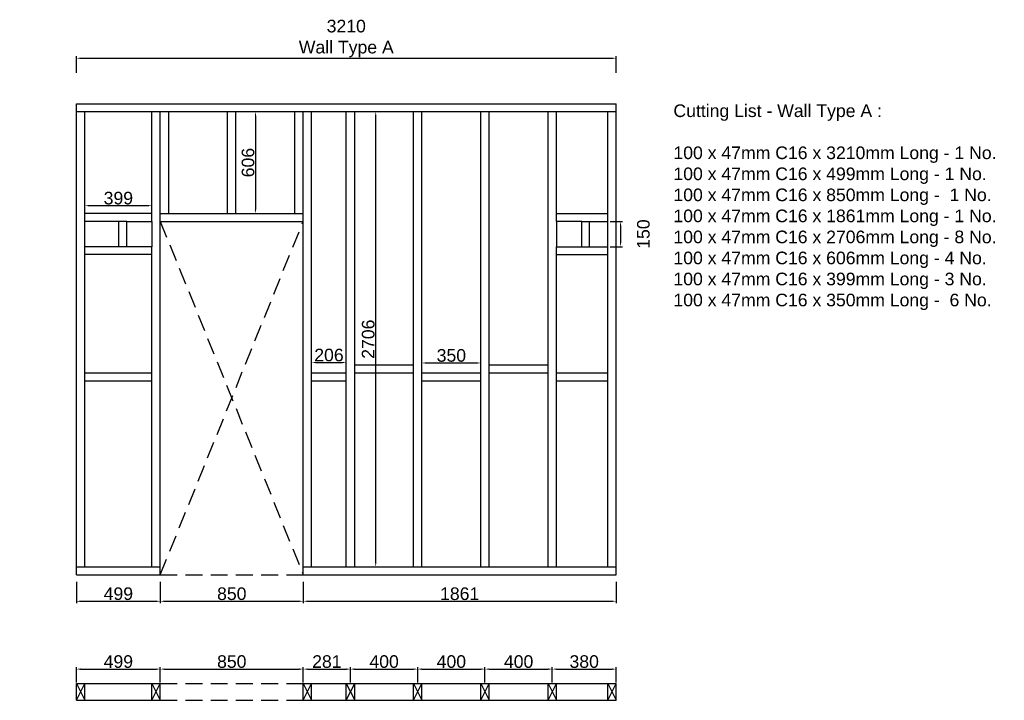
# Model space of a CAD drawing. Extents: x 333785 to 385459, y -97479 to 8502.
# Tile 10 of 89: x 339266 to 345122, y -62422 to -58375. Entities that reach past the tile are written whole.
import ezdxf

# ---------------------------------------------------------------- set-up
doc = ezdxf.new("R2010")
doc.units = 0
doc.header["$LTSCALE"] = 10
doc.linetypes.add('DASHED', pattern=[0.75, 0.5, -0.25])
doc.layers.get('0').update_dxf_attribs({"color": 1, "linetype": 'CONTINUOUS'})
doc.layers.get('DEFPOINTS').update_dxf_attribs({"linetype": 'CONTINUOUS'})
doc.layers.add('A000T600', color=6, linetype='CONTINUOUS')
doc.styles.add('ARIAL', font='arial.ttf', dxfattribs={"height": 75})
doc.dimstyles.new('AEC-A', dxfattribs={"dimscale": 50, "dimtxt": 28, "dimasz": 2.5, "dimexe": 1.25, "dimexo": 0.625, "dimtad": 1, "dimdec": 1, "dimdsep": 46, "dimtxsty": 'ARIAL', "dimcen": 2.5, "dimadec": 0, "dimazin": 0, "dimtfac": 1, "dimtdec": 0, "dimtmove": 2, "dimatfit": 3, "dimfxl": 1, "dimtolj": 1, "dimtzin": 0, "dimarcsym": 0})

# ---------------------------------------------------------------- blocks, each defined once
blk = doc.blocks.new('*D773')
at = {"layer": 'A000T600', "color": 6, "linetype": 'Continuous', "lineweight": -2, "transparency": 16777216}
for p, q in [((339603.1, -58691), (339603.1, -58592.2)), ((339627.6, -58604.5), (342788.7, -58604.5)), ((342813.1, -58691), (342813.1, -58592.2))]:
    blk.add_line(p, q, dxfattribs=at)
at = {"layer": 'A000T600', "color": 6, "transparency": 16777216}
for points in [[(339627.6, -58600.4), (339627.6, -58608.5), (339603.1, -58604.5)], [(342788.7, -58600.4), (342788.7, -58608.5), (342813.1, -58604.5)]]:
    blk.add_solid(points, dxfattribs=at)
at = {"layer": 'DEFPOINTS', "color": 0, "transparency": 16777216}
for p in [(342813.1, -58604.5), (339603.1, -58697.1), (342813.1, -58697.1)]:
    blk.add_point(p, dxfattribs=at)
at = {"layer": 'A000T600', "color": 7, "transparency": 16777216, "insert": (341208.1, -58487.2), "char_height": 75, "width": 14516.569, "attachment_point": 5, "style": 'ARIAL'}
blk.add_mtext('\\A1;3210\\PWall Type A', dxfattribs=at)
blk = doc.blocks.new('*D780')
at = {"layer": 'A000T600', "color": 6, "linetype": 'Continuous', "lineweight": -2, "transparency": 16777216}
for p, q in [((346290.2, -58691), (346290.2, -58592.2)), ((346314.6, -58604.5), (349380.7, -58604.5)), ((349405.2, -58691), (349405.2, -58592.2))]:
    blk.add_line(p, q, dxfattribs=at)
at = {"layer": 'A000T600', "color": 6, "transparency": 16777216}
for points in [[(346314.6, -58600.4), (346314.6, -58608.5), (346290.2, -58604.5)], [(349380.7, -58600.4), (349380.7, -58608.5), (349405.2, -58604.5)]]:
    blk.add_solid(points, dxfattribs=at)
at = {"layer": 'DEFPOINTS', "color": 0, "transparency": 16777216}
for p in [(349405.2, -58604.5), (346290.2, -58697.1), (349405.2, -58697.1)]:
    blk.add_point(p, dxfattribs=at)
at = {"layer": 'A000T600', "color": 7, "transparency": 16777216, "insert": (347847.7, -58487.2), "char_height": 75, "width": 14516.569, "attachment_point": 5, "style": 'ARIAL'}
blk.add_mtext('\\A1;3115\\PWall Type B', dxfattribs=at)
blk = doc.blocks.new('*D781')
at = {"layer": 'A000T600', "color": 6, "linetype": 'Continuous', "lineweight": -2, "transparency": 16777216}
for p, q in [((339603.1, -61717.5), (339603.1, -61845.3)), ((340102.1, -61717.5), (340102.1, -61845.3)), ((339627.6, -61833), (340077.7, -61833))]:
    blk.add_line(p, q, dxfattribs=at)
at = {"layer": 'A000T600', "color": 6, "transparency": 16777216}
for points in [[(339627.6, -61829), (339627.6, -61837.1), (339603.1, -61833)], [(340077.7, -61829), (340077.7, -61837.1), (340102.1, -61833)]]:
    blk.add_solid(points, dxfattribs=at)
at = {"layer": 'DEFPOINTS', "color": 0, "transparency": 16777216}
for p in [(339603.1, -61711.4), (340102.1, -61711.4), (340102.1, -61833)]:
    blk.add_point(p, dxfattribs=at)
at = {"layer": 'A000T600', "color": 7, "transparency": 16777216, "insert": (339852.6, -61788.6), "char_height": 75, "attachment_point": 5, "style": 'ARIAL'}
blk.add_mtext('\\A1;499', dxfattribs=at)
blk = doc.blocks.new('*D782')
at = {"layer": 'A000T600', "color": 6, "linetype": 'Continuous', "lineweight": -2, "transparency": 16777216}
for p, q in [((340102.1, -61717.5), (340102.1, -61845.3)), ((340952.1, -61717.5), (340952.1, -61845.3)), ((340126.6, -61833), (340927.7, -61833))]:
    blk.add_line(p, q, dxfattribs=at)
at = {"layer": 'A000T600', "color": 6, "transparency": 16777216}
for points in [[(340126.6, -61829), (340126.6, -61837.1), (340102.1, -61833)], [(340927.7, -61829), (340927.7, -61837.1), (340952.1, -61833)]]:
    blk.add_solid(points, dxfattribs=at)
at = {"layer": 'DEFPOINTS', "color": 0, "transparency": 16777216}
for p in [(340102.1, -61711.4), (340952.1, -61711.4), (340952.1, -61833)]:
    blk.add_point(p, dxfattribs=at)
at = {"layer": 'A000T600', "color": 7, "transparency": 16777216, "insert": (340527.1, -61788.6), "char_height": 75, "attachment_point": 5, "style": 'ARIAL'}
blk.add_mtext('\\A1;850', dxfattribs=at)
blk = doc.blocks.new('*D783')
at = {"layer": 'A000T600', "color": 6, "linetype": 'Continuous', "lineweight": -2, "transparency": 16777216}
for p, q in [((340952.1, -61717.5), (340952.1, -61845.3)), ((342813.1, -61717.5), (342813.1, -61845.3)), ((340976.6, -61833), (342788.7, -61833))]:
    blk.add_line(p, q, dxfattribs=at)
at = {"layer": 'A000T600', "color": 6, "transparency": 16777216}
for points in [[(340976.6, -61829), (340976.6, -61837.1), (340952.1, -61833)], [(342788.7, -61829), (342788.7, -61837.1), (342813.1, -61833)]]:
    blk.add_solid(points, dxfattribs=at)
at = {"layer": 'DEFPOINTS', "color": 0, "transparency": 16777216}
for p in [(340952.1, -61711.4), (342813.1, -61711.4), (342813.1, -61833)]:
    blk.add_point(p, dxfattribs=at)
at = {"layer": 'A000T600', "color": 7, "transparency": 16777216, "insert": (341882.6, -61788.6), "char_height": 75, "attachment_point": 5, "style": 'ARIAL'}
blk.add_mtext('\\A1;1861', dxfattribs=at)
blk = doc.blocks.new('*D784')
at = {"layer": 'A000T600', "color": 6, "linetype": 'Continuous', "lineweight": -2, "transparency": 16777216}
for p, q in [((341264.2, -58921.9), (341395.4, -58921.9)), ((341383.1, -61603.5), (341383.1, -58946.4)), ((341264.2, -61627.9), (341395.4, -61627.9))]:
    blk.add_line(p, q, dxfattribs=at)
at = {"layer": 'A000T600', "color": 6, "transparency": 16777216}
for points in [[(341379.1, -58946.4), (341387.2, -58946.4), (341383.1, -58921.9)], [(341379.1, -61603.5), (341387.2, -61603.5), (341383.1, -61627.9)]]:
    blk.add_solid(points, dxfattribs=at)
at = {"layer": 'DEFPOINTS', "color": 0, "transparency": 16777216}
for p in [(341258.1, -58921.9), (341383.1, -58921.9), (341258.1, -61627.9)]:
    blk.add_point(p, dxfattribs=at)
at = {"layer": 'A000T600', "color": 7, "transparency": 16777216, "insert": (341338.7, -60274.9), "char_height": 75, "attachment_point": 5, "rotation": 90, "style": 'ARIAL'}
blk.add_mtext('\\A1;2706', dxfattribs=at)
blk = doc.blocks.new('*D785')
at = {"layer": 'A000T600', "color": 6, "linetype": 'Continuous', "lineweight": -2, "transparency": 16777216}
for p, q in [((340558.2, -58921.9), (340680.5, -58921.9)), ((340668.3, -58946.4), (340668.3, -59503.5)), ((340558.2, -59527.9), (340680.5, -59527.9))]:
    blk.add_line(p, q, dxfattribs=at)
at = {"layer": 'A000T600', "color": 6, "transparency": 16777216}
for points in [[(340664.2, -58946.4), (340672.4, -58946.4), (340668.3, -58921.9)], [(340664.2, -59503.5), (340672.4, -59503.5), (340668.3, -59527.9)]]:
    blk.add_solid(points, dxfattribs=at)
at = {"layer": 'DEFPOINTS', "color": 0, "transparency": 16777216}
for p in [(340552.1, -58921.9), (340552.1, -59527.9), (340668.3, -59527.9)]:
    blk.add_point(p, dxfattribs=at)
at = {"layer": 'A000T600', "color": 7, "transparency": 16777216, "insert": (340623.9, -59224.9), "char_height": 75, "attachment_point": 5, "rotation": 90, "style": 'ARIAL'}
blk.add_mtext('\\A1;606', dxfattribs=at)
blk = doc.blocks.new('*D786')
at = {"layer": 'A000T600', "color": 6, "linetype": 'Continuous', "lineweight": -2, "transparency": 16777216}
for p, q in [((342777.7, -59574.9), (342851.4, -59574.9)), ((342839.2, -59599.4), (342839.2, -59700.5)), ((342777.7, -59724.9), (342851.4, -59724.9))]:
    blk.add_line(p, q, dxfattribs=at)
at = {"layer": 'A000T600', "color": 6, "transparency": 16777216}
for points in [[(342835.1, -59599.4), (342843.3, -59599.4), (342839.2, -59574.9)], [(342835.1, -59700.5), (342843.3, -59700.5), (342839.2, -59724.9)]]:
    blk.add_solid(points, dxfattribs=at)
at = {"layer": 'DEFPOINTS', "color": 0, "transparency": 16777216}
for p in [(342771.6, -59574.9), (342771.6, -59724.9), (342839.2, -59724.9)]:
    blk.add_point(p, dxfattribs=at)
at = {"layer": 'A000T600', "color": 7, "transparency": 16777216, "insert": (342975.4, -59649.9), "char_height": 75, "attachment_point": 5, "rotation": 90, "style": 'ARIAL'}
blk.add_mtext('\\A1;150', dxfattribs=at)
blk = doc.blocks.new('*D787')
at = {"layer": 'A000T600', "color": 6, "linetype": 'Continuous', "lineweight": -2, "transparency": 16777216}
for p, q in [((339653.1, -59521.8), (339653.1, -59468.9)), ((340027.7, -59481.1), (339677.6, -59481.1)), ((340052.1, -59521.8), (340052.1, -59468.9))]:
    blk.add_line(p, q, dxfattribs=at)
at = {"layer": 'A000T600', "color": 6, "transparency": 16777216}
for points in [[(339677.6, -59477), (339677.6, -59485.2), (339653.1, -59481.1)], [(340027.7, -59477), (340027.7, -59485.2), (340052.1, -59481.1)]]:
    blk.add_solid(points, dxfattribs=at)
at = {"layer": 'DEFPOINTS', "color": 0, "transparency": 16777216}
for p in [(339653.1, -59481.1), (339653.1, -59527.9), (340052.1, -59527.9)]:
    blk.add_point(p, dxfattribs=at)
at = {"layer": 'A000T600', "color": 7, "transparency": 16777216, "insert": (339852.6, -59436.6), "char_height": 75, "attachment_point": 5, "style": 'ARIAL'}
blk.add_mtext('\\A1;399', dxfattribs=at)
blk = doc.blocks.new('*D788')
at = {"layer": 'A000T600', "color": 6, "linetype": 'Continuous', "lineweight": -2, "transparency": 16777216}
for p, q in [((341002.1, -60468.8), (341002.1, -60401.7)), ((341026.6, -60413.9), (341183.7, -60413.9)), ((341208.1, -60468.8), (341208.1, -60401.7))]:
    blk.add_line(p, q, dxfattribs=at)
at = {"layer": 'A000T600', "color": 6, "transparency": 16777216}
for points in [[(341026.6, -60409.8), (341026.6, -60418), (341002.1, -60413.9)], [(341183.7, -60409.8), (341183.7, -60418), (341208.1, -60413.9)]]:
    blk.add_solid(points, dxfattribs=at)
at = {"layer": 'DEFPOINTS', "color": 0, "transparency": 16777216}
for p in [(341208.1, -60413.9), (341002.1, -60474.9), (341208.1, -60474.9)]:
    blk.add_point(p, dxfattribs=at)
at = {"layer": 'A000T600', "color": 7, "transparency": 16777216, "insert": (341105.1, -60369.5), "char_height": 75, "attachment_point": 5, "style": 'ARIAL'}
blk.add_mtext('\\A1;206', dxfattribs=at)
blk = doc.blocks.new('*D789')
at = {"layer": 'A000T600', "color": 6, "linetype": 'Continuous', "lineweight": -2, "transparency": 16777216}
for p, q in [((341658.1, -60468.8), (341658.1, -60404)), ((341682.6, -60416.2), (341983.7, -60416.2)), ((342008.1, -60468.8), (342008.1, -60404))]:
    blk.add_line(p, q, dxfattribs=at)
at = {"layer": 'A000T600', "color": 6, "transparency": 16777216}
for points in [[(341682.6, -60412.1), (341682.6, -60420.3), (341658.1, -60416.2)], [(341983.7, -60412.1), (341983.7, -60420.3), (342008.1, -60416.2)]]:
    blk.add_solid(points, dxfattribs=at)
at = {"layer": 'DEFPOINTS', "color": 0, "transparency": 16777216}
for p in [(342008.1, -60416.2), (341658.1, -60474.9), (342008.1, -60474.9)]:
    blk.add_point(p, dxfattribs=at)
at = {"layer": 'A000T600', "color": 7, "transparency": 16777216, "insert": (341833.1, -60371.8), "char_height": 75, "attachment_point": 5, "style": 'ARIAL'}
blk.add_mtext('\\A1;350', dxfattribs=at)
blk = doc.blocks.new('*D794')
at = {"layer": 'A000T600', "color": 6, "linetype": 'Continuous', "lineweight": -2, "transparency": 16777216}
for p, q in [((339603.1, -62315.7), (339603.1, -62224.2)), ((339627.6, -62236.4), (340077.7, -62236.4)), ((340102.1, -62315.7), (340102.1, -62224.2))]:
    blk.add_line(p, q, dxfattribs=at)
at = {"layer": 'A000T600', "color": 6, "transparency": 16777216}
for points in [[(339627.6, -62232.3), (339627.6, -62240.5), (339603.1, -62236.4)], [(340077.7, -62232.3), (340077.7, -62240.5), (340102.1, -62236.4)]]:
    blk.add_solid(points, dxfattribs=at)
at = {"layer": 'DEFPOINTS', "color": 0, "transparency": 16777216}
for p in [(340102.1, -62236.4), (339603.1, -62321.8), (340102.1, -62321.8)]:
    blk.add_point(p, dxfattribs=at)
at = {"layer": 'A000T600', "color": 7, "transparency": 16777216, "insert": (339852.6, -62192), "char_height": 75, "attachment_point": 5, "style": 'ARIAL'}
blk.add_mtext('\\A1;499', dxfattribs=at)
blk = doc.blocks.new('*D795')
at = {"layer": 'A000T600', "color": 6, "linetype": 'Continuous', "lineweight": -2, "transparency": 16777216}
for p, q in [((340102.1, -62315.7), (340102.1, -62224.2)), ((340126.6, -62236.4), (340927.7, -62236.4)), ((340952.1, -62315.7), (340952.1, -62224.2))]:
    blk.add_line(p, q, dxfattribs=at)
at = {"layer": 'A000T600', "color": 6, "transparency": 16777216}
for points in [[(340126.6, -62232.3), (340126.6, -62240.5), (340102.1, -62236.4)], [(340927.7, -62232.3), (340927.7, -62240.5), (340952.1, -62236.4)]]:
    blk.add_solid(points, dxfattribs=at)
at = {"layer": 'DEFPOINTS', "color": 0, "transparency": 16777216}
for p in [(340952.1, -62236.4), (340102.1, -62321.8), (340952.1, -62321.8)]:
    blk.add_point(p, dxfattribs=at)
at = {"layer": 'A000T600', "color": 7, "transparency": 16777216, "insert": (340527.1, -62192), "char_height": 75, "attachment_point": 5, "style": 'ARIAL'}
blk.add_mtext('\\A1;850', dxfattribs=at)
blk = doc.blocks.new('*D796')
at = {"layer": 'A000T600', "color": 6, "linetype": 'Continuous', "lineweight": -2, "transparency": 16777216}
for p, q in [((340952.1, -62315.7), (340952.1, -62224.2)), ((340976.6, -62236.4), (341208.7, -62236.4)), ((341233.1, -62315.7), (341233.1, -62224.2))]:
    blk.add_line(p, q, dxfattribs=at)
at = {"layer": 'A000T600', "color": 6, "transparency": 16777216}
for points in [[(340976.6, -62232.3), (340976.6, -62240.5), (340952.1, -62236.4)], [(341208.7, -62232.3), (341208.7, -62240.5), (341233.1, -62236.4)]]:
    blk.add_solid(points, dxfattribs=at)
at = {"layer": 'DEFPOINTS', "color": 0, "transparency": 16777216}
for p in [(341233.1, -62236.4), (340952.1, -62321.8), (341233.1, -62321.8)]:
    blk.add_point(p, dxfattribs=at)
at = {"layer": 'A000T600', "color": 7, "transparency": 16777216, "insert": (341092.6, -62192), "char_height": 75, "attachment_point": 5, "style": 'ARIAL'}
blk.add_mtext('\\A1;281', dxfattribs=at)
blk = doc.blocks.new('*D797')
at = {"layer": 'A000T600', "color": 6, "linetype": 'Continuous', "lineweight": -2, "transparency": 16777216}
for p, q in [((341233.1, -62315.7), (341233.1, -62224.2)), ((341257.6, -62236.4), (341608.7, -62236.4)), ((341633.1, -62315.7), (341633.1, -62224.2))]:
    blk.add_line(p, q, dxfattribs=at)
at = {"layer": 'A000T600', "color": 6, "transparency": 16777216}
for points in [[(341257.6, -62232.3), (341257.6, -62240.5), (341233.1, -62236.4)], [(341608.7, -62232.3), (341608.7, -62240.5), (341633.1, -62236.4)]]:
    blk.add_solid(points, dxfattribs=at)
at = {"layer": 'DEFPOINTS', "color": 0, "transparency": 16777216}
for p in [(341633.1, -62236.4), (341233.1, -62321.8), (341633.1, -62321.8)]:
    blk.add_point(p, dxfattribs=at)
at = {"layer": 'A000T600', "color": 7, "transparency": 16777216, "insert": (341433.1, -62192), "char_height": 75, "attachment_point": 5, "style": 'ARIAL'}
blk.add_mtext('\\A1;400', dxfattribs=at)
blk = doc.blocks.new('*D798')
at = {"layer": 'A000T600', "color": 6, "linetype": 'Continuous', "lineweight": -2, "transparency": 16777216}
for p, q in [((341633.1, -62315.7), (341633.1, -62224.2)), ((341657.6, -62236.4), (342008.7, -62236.4)), ((342033.1, -62315.7), (342033.1, -62224.2))]:
    blk.add_line(p, q, dxfattribs=at)
at = {"layer": 'A000T600', "color": 6, "transparency": 16777216}
for points in [[(341657.6, -62232.3), (341657.6, -62240.5), (341633.1, -62236.4)], [(342008.7, -62232.3), (342008.7, -62240.5), (342033.1, -62236.4)]]:
    blk.add_solid(points, dxfattribs=at)
at = {"layer": 'DEFPOINTS', "color": 0, "transparency": 16777216}
for p in [(342033.1, -62236.4), (341633.1, -62321.8), (342033.1, -62321.8)]:
    blk.add_point(p, dxfattribs=at)
at = {"layer": 'A000T600', "color": 7, "transparency": 16777216, "insert": (341833.1, -62192), "char_height": 75, "attachment_point": 5, "style": 'ARIAL'}
blk.add_mtext('\\A1;400', dxfattribs=at)
blk = doc.blocks.new('*D799')
at = {"layer": 'A000T600', "color": 6, "linetype": 'Continuous', "lineweight": -2, "transparency": 16777216}
for p, q in [((342033.1, -62315.7), (342033.1, -62224.2)), ((342057.6, -62236.4), (342408.7, -62236.4)), ((342433.1, -62315.7), (342433.1, -62224.2))]:
    blk.add_line(p, q, dxfattribs=at)
at = {"layer": 'A000T600', "color": 6, "transparency": 16777216}
for points in [[(342057.6, -62232.3), (342057.6, -62240.5), (342033.1, -62236.4)], [(342408.7, -62232.3), (342408.7, -62240.5), (342433.1, -62236.4)]]:
    blk.add_solid(points, dxfattribs=at)
at = {"layer": 'DEFPOINTS', "color": 0, "transparency": 16777216}
for p in [(342433.1, -62236.4), (342033.1, -62321.8), (342433.1, -62321.8)]:
    blk.add_point(p, dxfattribs=at)
at = {"layer": 'A000T600', "color": 7, "transparency": 16777216, "insert": (342233.1, -62192), "char_height": 75, "attachment_point": 5, "style": 'ARIAL'}
blk.add_mtext('\\A1;400', dxfattribs=at)
blk = doc.blocks.new('*D800')
at = {"layer": 'A000T600', "color": 6, "linetype": 'Continuous', "lineweight": -2, "transparency": 16777216}
for p, q in [((342433.1, -62315.7), (342433.1, -62224.2)), ((342457.6, -62236.4), (342788.7, -62236.4)), ((342813.1, -62315.7), (342813.1, -62224.2))]:
    blk.add_line(p, q, dxfattribs=at)
at = {"layer": 'A000T600', "color": 6, "transparency": 16777216}
for points in [[(342457.6, -62232.3), (342457.6, -62240.5), (342433.1, -62236.4)], [(342788.7, -62232.3), (342788.7, -62240.5), (342813.1, -62236.4)]]:
    blk.add_solid(points, dxfattribs=at)
at = {"layer": 'DEFPOINTS', "color": 0, "transparency": 16777216}
for p in [(342813.1, -62236.4), (342433.1, -62321.8), (342813.1, -62321.8)]:
    blk.add_point(p, dxfattribs=at)
at = {"layer": 'A000T600', "color": 7, "transparency": 16777216, "insert": (342623.1, -62192), "char_height": 75, "attachment_point": 5, "style": 'ARIAL'}
blk.add_mtext('\\A1;380', dxfattribs=at)

msp = doc.modelspace()

# ---------------------------------------------------------------- linework, layer by layer
at = {"layer": 'A000T600', "color": 7}
for p, q in [((339603.1, -61674.9), (339603.1, -58874.9)), ((339603.1, -58874.9), (342813.1, -58874.9)), ((342813.1, -61674.9), (342813.1, -58874.9)), ((339902.1, -59724.9), (339902.1, -59574.9)), ((339902.1, -59574.9), (340052.1, -59574.9)), ((340052.1, -59574.9), (340052.1, -59724.9)), ((340102.1, -61674.9), (340102.1, -59574.9)), ((340102.1, -59574.9), (340952.1, -59574.9)), ((340952.1, -61674.9), (340952.1, -59574.9)), ((342608.1, -59574.9), (342458.1, -59574.9)), ((342458.1, -59574.9), (342458.1, -59724.9)), ((342608.1, -59724.9), (342608.1, -59574.9)), ((340052.1, -59724.9), (339902.1, -59724.9)), ((342458.1, -59724.9), (342608.1, -59724.9)), ((339603.1, -61674.9), (340102.1, -61674.9)), ((340952.1, -61674.9), (342813.1, -61674.9)), ((339603.1, -62421.8), (339603.1, -62321.8)), ((339603.1, -62321.8), (339653.1, -62321.8)), ((339653.1, -62421.8), (339653.1, -62321.8)), ((340052.1, -62421.8), (340052.1, -62321.8)), ((340052.1, -62321.8), (340102.1, -62321.8)), ((340102.1, -62421.8), (340102.1, -62321.8)), ((340952.1, -62421.8), (340952.1, -62321.8)), ((340952.1, -62321.8), (341002.1, -62321.8)), ((341002.1, -62421.8), (341002.1, -62321.8)), ((341208.1, -62421.8), (341208.1, -62321.8)), ((341208.1, -62321.8), (341258.1, -62321.8)), ((341258.1, -62421.8), (341258.1, -62321.8)), ((341608.1, -62421.8), (341608.1, -62321.8)), ((341608.1, -62321.8), (341658.1, -62321.8)), ((341658.1, -62421.8), (341658.1, -62321.8)), ((342008.1, -62421.8), (342008.1, -62321.8)), ((342008.1, -62321.8), (342058.1, -62321.8)), ((342058.1, -62421.8), (342058.1, -62321.8)), ((342408.1, -62421.8), (342408.1, -62321.8)), ((342408.1, -62321.8), (342458.1, -62321.8)), ((342458.1, -62421.8), (342458.1, -62321.8)), ((342763.1, -62421.8), (342763.1, -62321.8)), ((342763.1, -62321.8), (342813.1, -62321.8)), ((342813.1, -62421.8), (342813.1, -62321.8)), ((339603.1, -62421.8), (339653.1, -62421.8)), ((340052.1, -62421.8), (340102.1, -62421.8)), ((340952.1, -62421.8), (341002.1, -62421.8)), ((341208.1, -62421.8), (341258.1, -62421.8)), ((341608.1, -62421.8), (341658.1, -62421.8)), ((342008.1, -62421.8), (342058.1, -62421.8)), ((342408.1, -62421.8), (342458.1, -62421.8)), ((342763.1, -62421.8), (342813.1, -62421.8))]:
    msp.add_line(p, q, dxfattribs=at)
at = {"layer": 'A000T600', "color": 1}
for p, q in [((339603.1, -58921.9), (342813.1, -58921.9)), ((339653.1, -61627.9), (339653.1, -58921.9)), ((340052.1, -59574.9), (340052.1, -58921.9)), ((340102.1, -59574.9), (340102.1, -58921.9)), ((340152.1, -59527.9), (340152.1, -58921.9)), ((340502.1, -59527.9), (340502.1, -58921.9)), ((340552.1, -59527.9), (340552.1, -58921.9)), ((340902.1, -59527.9), (340902.1, -58921.9)), ((340952.1, -59574.9), (340952.1, -58921.9)), ((341002.1, -61627.9), (341002.1, -58921.9)), ((341208.1, -61627.9), (341208.1, -58921.9)), ((341258.1, -61627.9), (341258.1, -58921.9)), ((341608.1, -61627.9), (341608.1, -58921.9)), ((341658.1, -61627.9), (341658.1, -58921.9)), ((342008.1, -61627.9), (342008.1, -58921.9)), ((342058.1, -61627.9), (342058.1, -58921.9)), ((342408.1, -61627.9), (342408.1, -58921.9)), ((342458.1, -59574.9), (342458.1, -58921.9)), ((342763.1, -61627.9), (342763.1, -58921.9)), ((340052.1, -59527.9), (339653.1, -59527.9)), ((340102.1, -59527.9), (340952.1, -59527.9)), ((342458.1, -59527.9), (342763.1, -59527.9)), ((339902.1, -59574.9), (339653.1, -59574.9)), ((339855.1, -59724.9), (339855.1, -59574.9)), ((342608.1, -59574.9), (342763.1, -59574.9)), ((342655.1, -59724.9), (342655.1, -59574.9)), ((339902.1, -59724.9), (339653.1, -59724.9)), ((340052.1, -61627.9), (340052.1, -59724.9)), ((342458.1, -61627.9), (342458.1, -59724.9)), ((342608.1, -59724.9), (342763.1, -59724.9)), ((340052.1, -59771.9), (339653.1, -59771.9)), ((342458.1, -59771.9), (342763.1, -59771.9)), ((341258.1, -60427.9), (341608.1, -60427.9)), ((342058.1, -60427.9), (342408.1, -60427.9)), ((339653.1, -60474.9), (340052.1, -60474.9)), ((341002.1, -60474.9), (341208.1, -60474.9)), ((341258.1, -60474.9), (341608.1, -60474.9)), ((341658.1, -60474.9), (342008.1, -60474.9)), ((342058.1, -60474.9), (342408.1, -60474.9)), ((342458.1, -60474.9), (342763.1, -60474.9)), ((339653.1, -60521.9), (340052.1, -60521.9)), ((341002.1, -60521.9), (341208.1, -60521.9)), ((341658.1, -60521.9), (342008.1, -60521.9)), ((342458.1, -60521.9), (342763.1, -60521.9)), ((339603.1, -61627.9), (340102.1, -61627.9)), ((340952.1, -61627.9), (342813.1, -61627.9)), ((339653.1, -62321.8), (340052.1, -62321.8)), ((341002.1, -62321.8), (341208.1, -62321.8)), ((341258.1, -62321.8), (341608.1, -62321.8)), ((341658.1, -62321.8), (342008.1, -62321.8)), ((342058.1, -62321.8), (342408.1, -62321.8)), ((342458.1, -62321.8), (342763.1, -62321.8)), ((339653.1, -62421.8), (340052.1, -62421.8)), ((341002.1, -62421.8), (341208.1, -62421.8)), ((341258.1, -62421.8), (341608.1, -62421.8)), ((341658.1, -62421.8), (342008.1, -62421.8)), ((342058.1, -62421.8), (342408.1, -62421.8)), ((342458.1, -62421.8), (342763.1, -62421.8))]:
    msp.add_line(p, q, dxfattribs=at)
at = {"layer": 'A000T600', "color": 3}
msp.add_line((342813.1, -61674.9), (342813.1, -59321.9), dxfattribs=at)
at = {"layer": 'A000T600', "color": 8, "linetype": 'DASHED', "ltscale": 20}
for p, q in [((340102.1, -59574.9), (340952.1, -61674.9)), ((340102.1, -61674.9), (340952.1, -59574.9)), ((340102.1, -61674.9), (340952.1, -61674.9)), ((340102.1, -62321.8), (340952.1, -62321.8)), ((340102.1, -62421.8), (340952.1, -62421.8))]:
    msp.add_line(p, q, dxfattribs=at)
at = {"layer": 'A000T600', "color": 6}
for p, q in [((339603.1, -62321.8), (339653.1, -62421.8)), ((339603.1, -62421.8), (339653.1, -62321.8)), ((340052.1, -62321.8), (340102.1, -62421.8)), ((340052.1, -62421.8), (340102.1, -62321.8)), ((340952.1, -62321.8), (341002.1, -62421.8)), ((340952.1, -62421.8), (341002.1, -62321.8)), ((341208.1, -62321.8), (341258.1, -62421.8)), ((341208.1, -62421.8), (341258.1, -62321.8)), ((341608.1, -62321.8), (341658.1, -62421.8)), ((341608.1, -62421.8), (341658.1, -62321.8)), ((342008.1, -62321.8), (342058.1, -62421.8)), ((342008.1, -62421.8), (342058.1, -62321.8)), ((342408.1, -62321.8), (342458.1, -62421.8)), ((342408.1, -62421.8), (342458.1, -62321.8)), ((342763.1, -62321.8), (342813.1, -62421.8)), ((342763.1, -62421.8), (342813.1, -62321.8))]:
    msp.add_line(p, q, dxfattribs=at)

# ---------------------------------------------------------------- texts
at = {"color": 7, "ltscale": 2.25, "insert": (343153.8, -58879.1), "char_height": 75, "attachment_point": 1, "style": 'ARIAL'}
msp.add_mtext_dynamic_manual_height_columns('Cutting List - Wall Type A :\\P\\P100 x 47mm C16 x 3210mm Long - 1 No.\\P100 x 47mm C16 x 499mm Long - 1 No.\\P100 x 47mm C16 x 850mm Long -  1 No.\\P100 x 47mm C16 x 1861mm Long - 1 No.\\P100 x 47mm C16 x 2706mm Long - 8 No.\\P100 x 47mm C16 x 606mm Long - 4 No.\\P100 x 47mm C16 x 399mm Long - 3 No.\\P100 x 47mm C16 x 350mm Long -  6 No.', width=2398.315, gutter_width=375, heights=[0], dxfattribs=at)

# ---------------------------------------------------------------- dimensions: what is measured, and where the dimension line sits
at = {"layer": 'A000T600', "color": 3}
for base, p1, p2, text, picture, middle in [((342813.1, -58604.5), (339603.1, -58697.1), (342813.1, -58697.1), '<>\\PWall Type A', '*D773', (341208.1, -58487.2)), ((349405.2, -58604.5), (346290.2, -58697.1), (349405.2, -58697.1), '<>\\PWall Type B', '*D780', (347847.7, -58487.2))]:
    dim = msp.add_linear_dim(base=base, p1=p1, p2=p2, text=text, dimstyle='AEC-A', override={"dimscale": 9.779315, "dimtxt": 200, "dimdec": 0, "dimclrd": 6, "dimclre": 6, "dimclrt": 7, "dimfxl": 1.25}, dxfattribs=at)
    dim.commit()
    dim.dimension.update_dxf_attribs({"geometry": picture, "text_midpoint": middle})
for base, p1, p2, picture, middle in [((340668.3, -59527.9), (340552.1, -58921.9), (340552.1, -59527.9), '*D785', (340623.9, -59224.9)), ((341383.1, -58921.9), (341258.1, -61627.9), (341258.1, -58921.9), '*D784', (341338.7, -60274.9)), ((342839.2, -59724.9), (342771.6, -59574.9), (342771.6, -59724.9), '*D786', (342975.4, -59649.9))]:
    dim = msp.add_linear_dim(base=base, p1=p1, p2=p2, angle=90, dimstyle='AEC-A', override={"dimscale": 9.779315, "dimtxt": 200, "dimdec": 0, "dimclrd": 6, "dimclre": 6, "dimclrt": 7, "dimfxl": 1.25}, dxfattribs=at)
    dim.commit()
    dim.dimension.update_dxf_attribs({"geometry": picture, "text_midpoint": middle})
for base, p1, p2, picture, middle in [((339653.1, -59481.1), (340052.1, -59527.9), (339653.1, -59527.9), '*D787', (339852.6, -59436.6)), ((341208.1, -60413.9), (341002.1, -60474.9), (341208.1, -60474.9), '*D788', (341105.1, -60369.5)), ((342008.1, -60416.2), (341658.1, -60474.9), (342008.1, -60474.9), '*D789', (341833.1, -60371.8)), ((340102.1, -61833), (339603.1, -61711.4), (340102.1, -61711.4), '*D781', (339852.6, -61788.6)), ((340952.1, -61833), (340102.1, -61711.4), (340952.1, -61711.4), '*D782', (340527.1, -61788.6)), ((342813.1, -61833), (340952.1, -61711.4), (342813.1, -61711.4), '*D783', (341882.6, -61788.6)), ((340102.1, -62236.4), (339603.1, -62321.8), (340102.1, -62321.8), '*D794', (339852.6, -62192)), ((340952.1, -62236.4), (340102.1, -62321.8), (340952.1, -62321.8), '*D795', (340527.1, -62192)), ((341233.1, -62236.4), (340952.1, -62321.8), (341233.1, -62321.8), '*D796', (341092.6, -62192)), ((341633.1, -62236.4), (341233.1, -62321.8), (341633.1, -62321.8), '*D797', (341433.1, -62192)), ((342033.1, -62236.4), (341633.1, -62321.8), (342033.1, -62321.8), '*D798', (341833.1, -62192)), ((342433.1, -62236.4), (342033.1, -62321.8), (342433.1, -62321.8), '*D799', (342233.1, -62192)), ((342813.1, -62236.4), (342433.1, -62321.8), (342813.1, -62321.8), '*D800', (342623.1, -62192))]:
    dim = msp.add_linear_dim(base=base, p1=p1, p2=p2, dimstyle='AEC-A', override={"dimscale": 9.779315, "dimtxt": 200, "dimdec": 0, "dimclrd": 6, "dimclre": 6, "dimclrt": 7, "dimfxl": 1.25}, dxfattribs=at)
    dim.commit()
    dim.dimension.update_dxf_attribs({"geometry": picture, "text_midpoint": middle})

doc.saveas('drawing.dxf')
